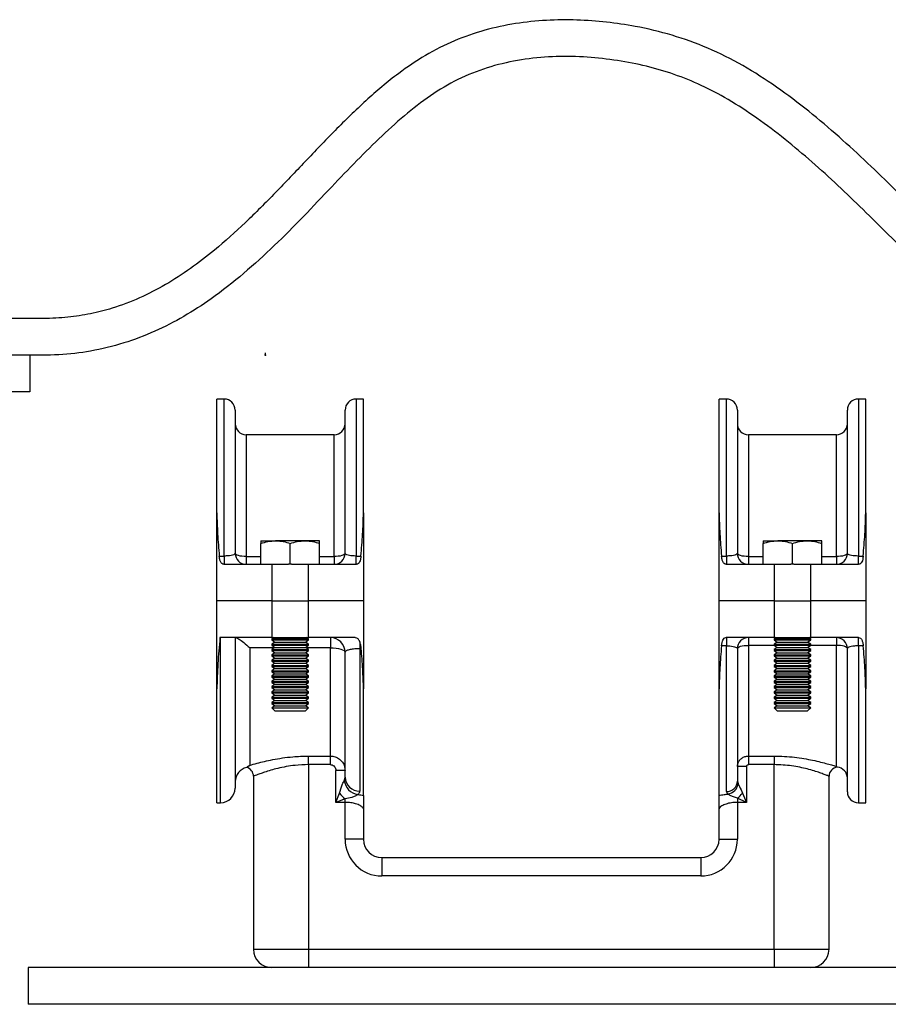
# Model space of a CAD drawing. Header units: millimetres. Extents: x 2 to 838, y 2 to 592.
# Tile 4 of 9: x 328 to 447, y 211 to 345. Entities that reach past the tile are written whole.
import ezdxf

# ---------------------------------------------------------------- set-up
doc = ezdxf.new("R2010")
doc.units = ezdxf.units.MM
doc.header["$PDSIZE"] = -1

msp = doc.modelspace()

# ---------------------------------------------------------------- linework, layer by layer
at = {"color": 7, "linetype": 'Continuous', "lineweight": 25}
for p, q in [((329.79, 299.49), (329.79, 294.49)), ((329.79, 294.49), (327.29, 294.49)), ((356.31, 293.51), (355.31, 293.51)), ((355.31, 277.99), (355.31, 293.51)), ((356.31, 272.11), (356.31, 293.51)), ((375.31, 293.51), (374.31, 293.51)), ((374.31, 293.51), (374.31, 272.11)), ((375.31, 277.99), (375.31, 293.51)), ((424.81, 293.51), (423.81, 293.51)), ((423.81, 277.99), (423.81, 293.51)), ((424.81, 272.11), (424.81, 293.51)), ((443.81, 293.51), (442.81, 293.51)), ((442.81, 293.51), (442.81, 272.11)), ((443.81, 277.99), (443.81, 293.51)), ((357.81, 292.01), (357.81, 272.48)), ((372.81, 272.48), (372.81, 292.01)), ((426.31, 292.01), (426.31, 272.48)), ((441.31, 272.48), (441.31, 292.01)), ((371.31, 288.64), (359.31, 288.64)), ((359.31, 288.64), (359.31, 272.04)), ((371.31, 272.04), (371.31, 288.64)), ((439.81, 288.64), (427.81, 288.64)), ((427.81, 288.64), (427.81, 272.04)), ((439.81, 272.04), (439.81, 288.64)), ((355.31, 265.98), (355.31, 277.99)), ((375.31, 277.99), (375.31, 265.98)), ((423.81, 265.98), (423.81, 277.99)), ((443.81, 277.99), (443.81, 265.98)), ((361.31, 274.18), (363.31, 274.18)), ((367.31, 274.18), (363.31, 274.18)), ((369.31, 274.18), (367.31, 274.18)), ((429.81, 274.18), (431.81, 274.18)), ((435.81, 274.18), (431.81, 274.18)), ((437.81, 274.18), (435.81, 274.18)), ((361.31, 270.98), (361.31, 273.82)), ((365.31, 270.98), (365.31, 273.82)), ((369.31, 270.98), (369.31, 273.82)), ((429.81, 270.98), (429.81, 273.82)), ((433.81, 270.98), (433.81, 273.82)), ((437.81, 270.98), (437.81, 273.82)), ((355.65, 272.11), (356.31, 272.11)), ((356.31, 272.11), (356.31, 270.98)), ((359.31, 272.04), (359.31, 270.98)), ((359.31, 272.04), (361.31, 272.04)), ((369.31, 272.04), (371.31, 272.04)), ((371.31, 272.04), (371.31, 270.98)), ((374.31, 270.98), (374.31, 272.11)), ((374.31, 272.11), (374.97, 272.11)), ((424.15, 272.11), (424.81, 272.11)), ((424.81, 272.11), (424.81, 270.98)), ((427.81, 272.04), (427.81, 270.98)), ((427.81, 272.04), (429.81, 272.04)), ((437.81, 272.04), (439.81, 272.04)), ((439.81, 272.04), (439.81, 270.98)), ((442.81, 270.98), (442.81, 272.11)), ((442.81, 272.11), (443.47, 272.11)), ((356.28, 270.98), (362.81, 270.98)), ((362.81, 270.98), (362.81, 265.98)), ((362.81, 270.98), (365.1, 270.98)), ((365.31, 270.98), (365.1, 270.98)), ((365.51, 270.98), (365.31, 270.98)), ((365.51, 270.98), (367.81, 270.98)), ((367.81, 265.98), (367.81, 270.98)), ((367.81, 270.98), (374.34, 270.98)), ((424.78, 270.98), (431.31, 270.98)), ((431.31, 270.98), (431.31, 265.98)), ((431.31, 270.98), (433.6, 270.98)), ((433.81, 270.98), (433.6, 270.98)), ((434.01, 270.98), (433.81, 270.98)), ((434.01, 270.98), (436.31, 270.98)), ((436.31, 265.98), (436.31, 270.98)), ((436.31, 270.98), (442.84, 270.98)), ((362.81, 265.98), (355.31, 265.98)), ((355.31, 253.98), (355.31, 265.98)), ((362.81, 265.98), (367.81, 265.98)), ((362.81, 265.98), (362.81, 260.98)), ((375.31, 265.98), (367.81, 265.98)), ((367.81, 260.98), (367.81, 265.98)), ((375.31, 265.98), (375.31, 253.98)), ((431.31, 265.98), (423.81, 265.98)), ((423.81, 253.98), (423.81, 265.98)), ((431.31, 265.98), (436.31, 265.98)), ((431.31, 265.98), (431.31, 260.98)), ((443.81, 265.98), (436.31, 265.98)), ((436.31, 260.98), (436.31, 265.98)), ((443.81, 265.98), (443.81, 253.98)), ((362.81, 260.98), (355.74, 260.98)), ((355.81, 238.46), (355.81, 260.98)), ((357.81, 260.98), (357.81, 240.46)), ((363.06, 260.98), (362.81, 260.8)), ((362.81, 260.98), (367.81, 260.98)), ((362.81, 260.8), (362.81, 260.66)), ((362.81, 260.8), (367.81, 260.8)), ((362.81, 260.66), (363.22, 260.37)), ((362.81, 260.66), (367.81, 260.66)), ((367.39, 260.37), (367.81, 260.66)), ((367.81, 260.8), (367.55, 260.98)), ((374.14, 260.98), (367.81, 260.98)), ((367.81, 260.66), (367.81, 260.8)), ((370.81, 260.98), (370.81, 259.61)), ((431.31, 260.98), (424.78, 260.98)), ((424.81, 260.98), (424.81, 259.86)), ((427.81, 260.98), (427.81, 259.93)), ((431.56, 260.98), (431.31, 260.8)), ((431.31, 260.98), (436.31, 260.98)), ((431.31, 260.8), (431.31, 260.66)), ((431.31, 260.8), (436.31, 260.8)), ((431.31, 260.66), (431.72, 260.37)), ((431.31, 260.66), (436.31, 260.66)), ((435.89, 260.37), (436.31, 260.66)), ((436.31, 260.8), (436.05, 260.98)), ((442.84, 260.98), (436.31, 260.98)), ((436.31, 260.66), (436.31, 260.8)), ((439.81, 260.98), (439.81, 259.93)), ((442.81, 259.86), (442.81, 260.98)), ((359.81, 259.61), (359.81, 243.56)), ((363.16, 259.61), (359.81, 259.61)), ((363.22, 260.37), (362.81, 260.08)), ((362.81, 260.08), (362.81, 259.94)), ((362.81, 260.08), (367.81, 260.08)), ((362.81, 259.94), (363.22, 259.65)), ((362.81, 259.94), (367.81, 259.94)), ((363.22, 259.65), (362.81, 259.36)), ((362.81, 259.36), (362.81, 259.22)), ((362.81, 259.36), (367.81, 259.36)), ((362.81, 259.22), (363.22, 258.93)), ((362.81, 259.22), (367.81, 259.22)), ((363.22, 260.37), (367.39, 260.37)), ((363.22, 259.65), (367.39, 259.65)), ((367.81, 260.08), (367.39, 260.37)), ((367.39, 259.65), (367.81, 259.94)), ((367.81, 259.36), (367.39, 259.65)), ((367.39, 258.93), (367.81, 259.22)), ((370.81, 259.61), (367.46, 259.61)), ((367.81, 259.94), (367.81, 260.08)), ((367.81, 259.22), (367.81, 259.36)), ((370.81, 244.83), (370.81, 259.61)), ((374.81, 260.43), (374.81, 259.51)), ((375, 259.51), (374.81, 259.51)), ((374.81, 259.51), (374.81, 240.05)), ((424.81, 259.86), (424.15, 259.86)), ((424.81, 239.99), (424.81, 259.86)), ((426.31, 259.48), (426.31, 241.41)), ((427.81, 259.93), (427.81, 244.83)), ((431.32, 259.93), (427.81, 259.93)), ((431.72, 260.37), (431.31, 260.08)), ((431.31, 260.08), (431.31, 259.94)), ((431.31, 260.08), (436.31, 260.08)), ((431.31, 259.94), (431.72, 259.65)), ((431.31, 259.94), (436.31, 259.94)), ((431.72, 259.65), (431.31, 259.36)), ((431.31, 259.36), (431.31, 259.22)), ((431.31, 259.36), (436.31, 259.36)), ((431.31, 259.22), (431.72, 258.93)), ((431.31, 259.22), (436.31, 259.22)), ((431.72, 260.37), (435.89, 260.37)), ((431.72, 259.65), (435.89, 259.65)), ((436.31, 260.08), (435.89, 260.37)), ((435.89, 259.65), (436.31, 259.94)), ((436.31, 259.36), (435.89, 259.65)), ((435.89, 258.93), (436.31, 259.22)), ((439.81, 259.93), (436.3, 259.93)), ((436.31, 259.94), (436.31, 260.08)), ((436.31, 259.22), (436.31, 259.36)), ((439.81, 243.4), (439.81, 259.93)), ((441.31, 239.96), (441.31, 259.48)), ((443.47, 259.86), (442.81, 259.86)), ((442.81, 259.86), (442.81, 238.46)), ((363.22, 258.93), (362.81, 258.64)), ((362.81, 258.64), (362.81, 258.49)), ((362.81, 258.64), (367.81, 258.64)), ((362.81, 258.49), (363.22, 258.2)), ((362.81, 258.49), (367.81, 258.49)), ((363.22, 258.2), (362.81, 257.91)), ((362.81, 257.91), (362.81, 257.77)), ((362.81, 257.91), (367.81, 257.91)), ((363.22, 258.93), (367.39, 258.93)), ((363.22, 258.2), (367.39, 258.2)), ((367.81, 258.64), (367.39, 258.93)), ((367.39, 258.2), (367.81, 258.49)), ((367.81, 257.91), (367.39, 258.2)), ((367.81, 258.49), (367.81, 258.64)), ((367.81, 257.77), (367.81, 257.91)), ((372.81, 241.94), (372.81, 258.98)), ((431.72, 258.93), (431.31, 258.64)), ((431.31, 258.64), (431.31, 258.49)), ((431.31, 258.64), (436.31, 258.64)), ((431.31, 258.49), (431.72, 258.2)), ((431.31, 258.49), (436.31, 258.49)), ((431.72, 258.2), (431.31, 257.91)), ((431.31, 257.91), (431.31, 257.77)), ((431.31, 257.91), (436.31, 257.91)), ((431.72, 258.93), (435.89, 258.93)), ((431.72, 258.2), (435.89, 258.2)), ((436.31, 258.64), (435.89, 258.93)), ((435.89, 258.2), (436.31, 258.49)), ((436.31, 257.91), (435.89, 258.2)), ((436.31, 258.49), (436.31, 258.64)), ((436.31, 257.77), (436.31, 257.91)), ((362.81, 257.77), (363.22, 257.48)), ((362.81, 257.77), (367.81, 257.77)), ((363.22, 257.48), (362.81, 257.19)), ((362.81, 257.19), (362.81, 257.05)), ((362.81, 257.19), (367.81, 257.19)), ((362.81, 257.05), (363.22, 256.76)), ((362.81, 257.05), (367.81, 257.05)), ((363.22, 256.76), (362.81, 256.47)), ((362.81, 256.47), (362.81, 256.33)), ((362.81, 256.47), (367.81, 256.47)), ((363.22, 257.48), (367.39, 257.48)), ((363.22, 256.76), (367.39, 256.76)), ((367.39, 257.48), (367.81, 257.77)), ((367.81, 257.19), (367.39, 257.48)), ((367.39, 256.76), (367.81, 257.05)), ((367.81, 256.47), (367.39, 256.76)), ((367.81, 257.05), (367.81, 257.19)), ((367.81, 256.33), (367.81, 256.47)), ((431.31, 257.77), (431.72, 257.48)), ((431.31, 257.77), (436.31, 257.77)), ((431.72, 257.48), (431.31, 257.19)), ((431.31, 257.19), (431.31, 257.05)), ((431.31, 257.19), (436.31, 257.19)), ((431.31, 257.05), (431.72, 256.76)), ((431.31, 257.05), (436.31, 257.05)), ((431.72, 256.76), (431.31, 256.47)), ((431.31, 256.47), (431.31, 256.33)), ((431.31, 256.47), (436.31, 256.47)), ((431.72, 257.48), (435.89, 257.48)), ((431.72, 256.76), (435.89, 256.76)), ((435.89, 257.48), (436.31, 257.77)), ((436.31, 257.19), (435.89, 257.48)), ((435.89, 256.76), (436.31, 257.05)), ((436.31, 256.47), (435.89, 256.76)), ((436.31, 257.05), (436.31, 257.19)), ((436.31, 256.33), (436.31, 256.47)), ((362.81, 256.33), (363.22, 256.04)), ((362.81, 256.33), (367.81, 256.33)), ((363.22, 256.04), (362.81, 255.75)), ((362.81, 255.75), (362.81, 255.61)), ((362.81, 255.75), (367.81, 255.75)), ((362.81, 255.61), (363.22, 255.32)), ((362.81, 255.61), (367.81, 255.61)), ((363.22, 255.32), (362.81, 255.03)), ((363.22, 256.04), (367.39, 256.04)), ((363.22, 255.32), (367.39, 255.32)), ((367.39, 256.04), (367.81, 256.33)), ((367.81, 255.75), (367.39, 256.04)), ((367.39, 255.32), (367.81, 255.61)), ((367.81, 255.03), (367.39, 255.32)), ((367.81, 255.61), (367.81, 255.75)), ((431.31, 256.33), (431.72, 256.04)), ((431.31, 256.33), (436.31, 256.33)), ((431.72, 256.04), (431.31, 255.75)), ((431.31, 255.75), (431.31, 255.61)), ((431.31, 255.75), (436.31, 255.75)), ((431.31, 255.61), (431.72, 255.32)), ((431.31, 255.61), (436.31, 255.61)), ((431.72, 255.32), (431.31, 255.03)), ((431.72, 256.04), (435.89, 256.04)), ((431.72, 255.32), (435.89, 255.32)), ((435.89, 256.04), (436.31, 256.33)), ((436.31, 255.75), (435.89, 256.04)), ((435.89, 255.32), (436.31, 255.61)), ((436.31, 255.03), (435.89, 255.32)), ((436.31, 255.61), (436.31, 255.75)), ((355.31, 238.46), (355.31, 253.98)), ((362.81, 255.03), (362.81, 254.88)), ((362.81, 255.03), (367.81, 255.03)), ((362.81, 254.88), (363.22, 254.59)), ((362.81, 254.88), (367.81, 254.88)), ((363.22, 254.59), (362.81, 254.3)), ((362.81, 254.3), (362.81, 254.16)), ((362.81, 254.3), (367.81, 254.3)), ((362.81, 254.16), (363.22, 253.87)), ((362.81, 254.16), (367.81, 254.16)), ((363.22, 253.87), (362.81, 253.58)), ((363.22, 254.59), (367.39, 254.59)), ((363.22, 253.87), (367.39, 253.87)), ((367.39, 254.59), (367.81, 254.88)), ((367.81, 254.3), (367.39, 254.59)), ((367.39, 253.87), (367.81, 254.16)), ((367.81, 253.58), (367.39, 253.87)), ((367.81, 254.88), (367.81, 255.03)), ((367.81, 254.16), (367.81, 254.3)), ((375.31, 239.45), (375.31, 253.98)), ((423.81, 239.45), (423.81, 253.98)), ((431.31, 255.03), (431.31, 254.88)), ((431.31, 255.03), (436.31, 255.03)), ((431.31, 254.88), (431.72, 254.59)), ((431.31, 254.88), (436.31, 254.88)), ((431.72, 254.59), (431.31, 254.3)), ((431.31, 254.3), (431.31, 254.16)), ((431.31, 254.3), (436.31, 254.3)), ((431.31, 254.16), (431.72, 253.87)), ((431.31, 254.16), (436.31, 254.16)), ((431.72, 253.87), (431.31, 253.58)), ((431.72, 254.59), (435.89, 254.59)), ((431.72, 253.87), (435.89, 253.87)), ((435.89, 254.59), (436.31, 254.88)), ((436.31, 254.3), (435.89, 254.59)), ((435.89, 253.87), (436.31, 254.16)), ((436.31, 253.58), (435.89, 253.87)), ((436.31, 254.88), (436.31, 255.03)), ((436.31, 254.16), (436.31, 254.3)), ((443.81, 238.46), (443.81, 253.98)), ((362.81, 253.58), (362.81, 253.44)), ((362.81, 253.58), (367.81, 253.58)), ((362.81, 253.44), (363.22, 253.15)), ((362.81, 253.44), (367.81, 253.44)), ((363.22, 253.15), (362.81, 252.86)), ((362.81, 252.86), (362.81, 252.72)), ((362.81, 252.86), (367.81, 252.86)), ((362.81, 252.72), (363.22, 252.43)), ((362.81, 252.72), (367.81, 252.72)), ((363.22, 252.43), (362.81, 252.14)), ((363.22, 253.15), (367.39, 253.15)), ((363.22, 252.43), (367.39, 252.43)), ((367.39, 253.15), (367.81, 253.44)), ((367.81, 252.86), (367.39, 253.15)), ((367.39, 252.43), (367.81, 252.72)), ((367.81, 252.14), (367.39, 252.43)), ((367.81, 253.44), (367.81, 253.58)), ((367.81, 252.72), (367.81, 252.86)), ((431.31, 253.58), (431.31, 253.44)), ((431.31, 253.58), (436.31, 253.58)), ((431.31, 253.44), (431.72, 253.15)), ((431.31, 253.44), (436.31, 253.44)), ((431.72, 253.15), (431.31, 252.86)), ((431.31, 252.86), (431.31, 252.72)), ((431.31, 252.86), (436.31, 252.86)), ((431.31, 252.72), (431.72, 252.43)), ((431.31, 252.72), (436.31, 252.72)), ((431.72, 252.43), (431.31, 252.14)), ((431.72, 253.15), (435.89, 253.15)), ((431.72, 252.43), (435.89, 252.43)), ((435.89, 253.15), (436.31, 253.44)), ((436.31, 252.86), (435.89, 253.15)), ((435.89, 252.43), (436.31, 252.72)), ((436.31, 252.14), (435.89, 252.43)), ((436.31, 253.44), (436.31, 253.58)), ((436.31, 252.72), (436.31, 252.86)), ((362.81, 252.14), (362.81, 251.99)), ((362.81, 252.14), (367.81, 252.14)), ((362.81, 251.99), (363.22, 251.7)), ((362.81, 251.99), (367.81, 251.99)), ((363.22, 251.7), (362.81, 251.41)), ((362.81, 251.41), (362.81, 251.4)), ((362.81, 251.41), (367.81, 251.41)), ((362.81, 251.4), (363.22, 250.98)), ((362.81, 251.4), (367.81, 251.4)), ((363.22, 251.7), (367.39, 251.7)), ((367.39, 251.7), (367.81, 251.99)), ((367.81, 251.41), (367.39, 251.7)), ((367.39, 250.98), (367.81, 251.4)), ((367.81, 251.99), (367.81, 252.14)), ((367.81, 251.4), (367.81, 251.41)), ((431.31, 252.14), (431.31, 251.99)), ((431.31, 252.14), (436.31, 252.14)), ((431.31, 251.99), (431.72, 251.7)), ((431.31, 251.99), (436.31, 251.99)), ((431.72, 251.7), (431.31, 251.41)), ((431.31, 251.41), (431.31, 251.4)), ((431.31, 251.41), (436.31, 251.41)), ((431.31, 251.4), (431.72, 250.98)), ((431.31, 251.4), (436.31, 251.4)), ((431.72, 251.7), (435.89, 251.7)), ((435.89, 251.7), (436.31, 251.99)), ((436.31, 251.41), (435.89, 251.7)), ((435.89, 250.98), (436.31, 251.4)), ((436.31, 251.99), (436.31, 252.14)), ((436.31, 251.4), (436.31, 251.41)), ((363.22, 250.98), (367.39, 250.98)), ((431.72, 250.98), (435.89, 250.98)), ((367.81, 244.83), (370.81, 244.83)), ((367.81, 243.66), (367.81, 244.83)), ((370.81, 243.66), (370.81, 244.83)), ((427.81, 244.83), (431.31, 244.83)), ((427.81, 244.83), (427.81, 243.66)), ((431.31, 244.83), (431.31, 243.66)), ((370.81, 243.66), (367.81, 243.66)), ((367.81, 243.66), (367.81, 218.48)), ((427.56, 243.39), (426.31, 243.39)), ((427.56, 243.39), (427.56, 238.52)), ((431.31, 243.66), (427.81, 243.66)), ((431.31, 218.48), (431.31, 243.66)), ((360.31, 242.07), (360.31, 218.48)), ((372.81, 242.86), (371.56, 242.86)), ((371.56, 238.52), (371.56, 242.86)), ((438.81, 218.48), (438.81, 242.07)), ((426.31, 241.41), (426.4, 241.09)), ((371.56, 238.52), (372.04, 239.77)), ((372.81, 239), (371.56, 238.52)), ((372.81, 238.52), (372.81, 239)), ((425.01, 239.65), (424.81, 239.99)), ((426.31, 239.09), (426.31, 238.52)), ((427.56, 238.52), (426.31, 239.09)), ((426.99, 239.77), (427.56, 238.52)), ((355.31, 238.46), (355.81, 238.46)), ((372.81, 238.52), (371.56, 238.52)), ((372.81, 233.48), (372.81, 238.52)), ((427.56, 238.52), (426.31, 238.52)), ((426.31, 238.52), (426.31, 233.48)), ((442.81, 238.46), (443.81, 238.46)), ((375.31, 237.63), (375.31, 233.48)), ((423.81, 233.48), (423.81, 237.63)), ((375.31, 233.48), (372.81, 233.48)), ((423.81, 233.48), (426.31, 233.48)), ((377.81, 230.98), (421.31, 230.98)), ((377.81, 230.98), (377.81, 228.48)), ((421.31, 230.98), (421.31, 228.48)), ((421.31, 228.48), (377.81, 228.48)), ((360.31, 218.48), (367.81, 218.48)), ((367.81, 218.48), (431.31, 218.48)), ((367.81, 218.48), (367.81, 215.98)), ((431.31, 218.48), (438.81, 218.48)), ((431.31, 218.48), (431.31, 215.98)), ((329.56, 215.98), (329.56, 210.98)), ((399.56, 215.98), (329.56, 215.98)), ((469.56, 215.98), (399.56, 215.98)), ((399.56, 210.98), (329.56, 210.98)), ((469.56, 210.98), (399.56, 210.98))]:
    msp.add_line(p, q, dxfattribs=at)
at = {"color": 7, "linetype": 'Continuous'}
for q in [(361.81, 299.49), (361.96, 299.8)]:
    msp.add_line((361.96, 299.49), q, dxfattribs=at)
at = {"color": 7, "linetype": 'Continuous', "lineweight": 25, "flags": 128}
for points in [[(359.31, 272.04), (359.02, 272.04), (358.73, 272.07), (358.48, 272.11), (358.25, 272.17), (358.06, 272.23), (357.92, 272.31), (357.84, 272.39), (357.81, 272.48)], [(372.81, 272.48), (372.78, 272.39), (372.69, 272.31), (372.56, 272.23), (372.37, 272.17), (372.14, 272.11), (371.88, 272.07), (371.6, 272.04), (371.31, 272.04)], [(427.81, 272.04), (427.52, 272.04), (427.23, 272.07), (426.98, 272.11), (426.75, 272.17), (426.56, 272.23), (426.42, 272.31), (426.34, 272.39), (426.31, 272.48)], [(441.31, 272.48), (441.28, 272.39), (441.19, 272.31), (441.06, 272.23), (440.87, 272.17), (440.64, 272.11), (440.38, 272.07), (440.1, 272.04), (439.81, 272.04)], [(370.81, 259.61), (371.2, 259.59), (371.57, 259.56), (371.92, 259.5), (372.22, 259.42), (372.47, 259.33), (372.66, 259.22), (372.77, 259.1), (372.81, 258.98)], [(426.31, 259.48), (426.34, 259.57), (426.42, 259.65), (426.56, 259.73), (426.75, 259.8), (426.98, 259.85), (427.23, 259.9), (427.52, 259.92), (427.81, 259.93)], [(441.31, 259.48), (441.28, 259.57), (441.19, 259.65), (441.06, 259.73), (440.87, 259.8), (440.64, 259.85), (440.38, 259.9), (440.1, 259.92), (439.81, 259.93)]]:
    msp.add_lwpolyline(points, dxfattribs=at)
at = {"color": 7, "linetype": 'Continuous', "lineweight": 25}
for centre, radius, start, end in [((356.31, 292.01), 1.5, 0, 90), ((374.31, 292.01), 1.5, 90, 180), ((424.81, 292.01), 1.5, 0, 90), ((442.81, 292.01), 1.5, 90, 180), ((359.31, 290.14), 1.5, 180, 270), ((371.31, 290.14), 1.5, 270, 0), ((427.81, 290.14), 1.5, 180, 270), ((439.81, 290.14), 1.5, 270, 0), ((359.31, 272.48), 1.5, 180, 270), ((371.31, 272.48), 1.5, 270, 0), ((427.81, 272.48), 1.5, 180, 270), ((439.81, 272.48), 1.5, 270, 0), ((370.81, 258.98), 2, 0, 90), ((427.81, 259.48), 1.5, 90, 180), ((439.81, 259.48), 1.5, 0, 90), ((359.81, 241.32), 2, 102.1288, 180), ((359.06, 242.07), 1.25, 0, 74.6681), ((440.06, 242.07), 1.25, 95.4764, 180), ((439.81, 241.82), 1.5, 0, 85.0273), ((374.75, 242), 1.95, 181.6968, 271.6018), ((355.81, 240.46), 2, 270, 0), ((374.86, 241.74), 2.17, 185.9011, 261.2216), ((424.85, 241.45), 1.46, 268.4584, 358.3707), ((424.79, 241.25), 1.62, 277.7254, 354.0734), ((377.31, 244.27), 6.93, 220.5006, 229.4994), ((423.63, 242.45), 4.3, 308.5598, 321.4402), ((442.81, 239.96), 1.5, 180, 270), ((377.81, 233.48), 5, 180, 270), ((377.81, 233.48), 2.5, 180, 270), ((421.31, 233.48), 5, 270, 0), ((421.31, 233.48), 2.5, 270, 0), ((362.81, 218.48), 2.5, 180, 270), ((436.31, 218.48), 2.5, 270, 0)]:
    msp.add_arc(centre, radius, start, end, dxfattribs=at)
for points, knots in [([(500.4, 304.49), (494.09, 304.49), (487.07, 304.49), (479.33, 304.49), (477.21, 304.49), (475.08, 304.49), (472.96, 304.5), (471.1, 304.48), (469.48, 304.51), (468.05, 304.92), (466.49, 305.6), (464.72, 306.64), (462.79, 308), (460.44, 309.89), (457.7, 312.35), (454.57, 315.37), (451.25, 318.67), (447.75, 322.15), (444.06, 325.73), (440.17, 329.31), (436.05, 332.8), (431.7, 336.09), (427.14, 339.04), (422.36, 341.43), (417.44, 343.2), (412.79, 344.31), (408.44, 344.96), (404.39, 345.25), (400.24, 345.21), (396.03, 344.77), (391.81, 343.87), (387.67, 342.45), (383.73, 340.45), (379.68, 337.7), (375.59, 334.23), (371.41, 330.14), (367.36, 325.9), (363.34, 321.66), (359.27, 317.57), (355.41, 314.1), (351.76, 311.28), (348.36, 309.07), (344.79, 307.23), (341.36, 305.93), (338.07, 305.09), (334.94, 304.6), (331.49, 304.46), (327.79, 304.5), (323.88, 304.49), (315.13, 304.5), (307.68, 304.49), (301.54, 304.49)], [0, 0, 0, 0, 0.083771, 0.093173, 0.102576, 0.111979, 0.121382, 0.130785, 0.136679, 0.142756, 0.150277, 0.159334, 0.169845, 0.181681, 0.199274, 0.218629, 0.239425, 0.261366, 0.284184, 0.307643, 0.331549, 0.355762, 0.379952, 0.4035, 0.426442, 0.449293, 0.466769, 0.484739, 0.503103, 0.521794, 0.540798, 0.56015, 0.579806, 0.599221, 0.624931, 0.650812, 0.676831, 0.702773, 0.728365, 0.753354, 0.771614, 0.789481, 0.807091, 0.824718, 0.838143, 0.85204, 0.86667, 0.883873, 0.901169, 0.918464, 1, 1, 1, 1]), ([(500.4, 299.49), (493.33, 299.49), (485.46, 299.49), (476.81, 299.49), (474.43, 299.49), (472.05, 299.51), (469.64, 299.43), (467.18, 299.9), (464.71, 300.87), (462.06, 302.37), (459.23, 304.41), (456.19, 306.96), (453.06, 309.86), (449.83, 313.02), (446.48, 316.37), (443.07, 319.74), (439.59, 323.07), (436.05, 326.26), (432.37, 329.33), (428.56, 332.16), (424.76, 334.6), (420.99, 336.53), (417.25, 337.99), (413.41, 339.06), (409.42, 339.8), (405.29, 340.22), (401.07, 340.25), (396.83, 339.85), (392.66, 338.92), (388.62, 337.42), (384.83, 335.24), (381.25, 332.52), (377.79, 329.41), (374.37, 326.01), (370.84, 322.31), (367.13, 318.39), (363.18, 314.41), (359.02, 310.6), (354.9, 307.35), (350.84, 304.72), (346.86, 302.67), (342.6, 301.05), (338.21, 299.98), (333.69, 299.46), (329.18, 299.5), (324.58, 299.49), (319.97, 299.49), (315.37, 299.49), (310.76, 299.49), (306.15, 299.49), (303.08, 299.49), (301.54, 299.49)], [0, 0, 0, 0, 0.093826, 0.104357, 0.114889, 0.12542, 0.135958, 0.146783, 0.158369, 0.170967, 0.187064, 0.204642, 0.223569, 0.243654, 0.264672, 0.286392, 0.307307, 0.328461, 0.349697, 0.370849, 0.391418, 0.409497, 0.427034, 0.444516, 0.46239, 0.480794, 0.499504, 0.51833, 0.537178, 0.556072, 0.57522, 0.594993, 0.615576, 0.63693, 0.65891, 0.683534, 0.708435, 0.733406, 0.758334, 0.777915, 0.797601, 0.817598, 0.838211, 0.857464, 0.877693, 0.898077, 0.918462, 0.938846, 0.959231, 0.979615, 1, 1, 1, 1]), ([(355.31, 277.99), (355.34, 277.05), (355.39, 275.14), (355.56, 273.12), (355.65, 272.11)], [0, 0, 0, 0, 0.496426, 1, 1, 1, 1]), ([(374.97, 272.11), (375.05, 273.11), (375.23, 275.13), (375.28, 277.03), (375.31, 277.99)], [0, 0, 0, 0, 0.4967252, 1, 1, 1, 1]), ([(423.81, 277.99), (423.84, 277.05), (423.89, 275.14), (424.06, 273.12), (424.15, 272.11)], [0, 0, 0, 0, 0.496426, 1, 1, 1, 1]), ([(443.47, 272.11), (443.55, 273.11), (443.73, 275.13), (443.78, 277.03), (443.81, 277.99)], [0, 0, 0, 0, 0.4967252, 1, 1, 1, 1]), ([(361.31, 273.82), (361.63, 273.92), (362.29, 274.13), (362.97, 274.16), (363.31, 274.18)], [0, 0, 0, 0, 0.495458, 1, 1, 1, 1]), ([(361.31, 274.18), (361.31, 274.18), (361.31, 274.16), (361.31, 273.97), (361.31, 273.82)], [0, 0, 0, 0, 0.214378, 1, 1, 1, 1]), ([(363.31, 274.18), (363.36, 274.18), (363.72, 274.18), (364.39, 274.1), (365, 273.92), (365.31, 273.82)], [0, 0, 0, 0, 0.070086, 0.530782, 1, 1, 1, 1]), ([(365.31, 273.82), (365.63, 273.92), (366.29, 274.13), (366.97, 274.16), (367.31, 274.18)], [0, 0, 0, 0, 0.495458, 1, 1, 1, 1]), ([(367.31, 274.18), (367.36, 274.18), (367.72, 274.18), (368.39, 274.1), (369, 273.92), (369.31, 273.82)], [0, 0, 0, 0, 0.070086, 0.530782, 1, 1, 1, 1]), ([(369.31, 273.82), (369.31, 273.97), (369.31, 274.16), (369.31, 274.18), (369.31, 274.18)], [0, 0, 0, 0, 0.785622, 1, 1, 1, 1]), ([(429.81, 273.82), (430.13, 273.92), (430.79, 274.13), (431.47, 274.16), (431.81, 274.18)], [0, 0, 0, 0, 0.495458, 1, 1, 1, 1]), ([(429.81, 274.18), (429.81, 274.18), (429.81, 274.16), (429.81, 273.97), (429.81, 273.82)], [0, 0, 0, 0, 0.214378, 1, 1, 1, 1]), ([(431.81, 274.18), (431.86, 274.18), (432.22, 274.18), (432.89, 274.1), (433.5, 273.92), (433.81, 273.82)], [0, 0, 0, 0, 0.070086, 0.530782, 1, 1, 1, 1]), ([(433.81, 273.82), (434.13, 273.92), (434.79, 274.13), (435.47, 274.16), (435.81, 274.18)], [0, 0, 0, 0, 0.495458, 1, 1, 1, 1]), ([(435.81, 274.18), (435.86, 274.18), (436.22, 274.18), (436.89, 274.1), (437.5, 273.92), (437.81, 273.82)], [0, 0, 0, 0, 0.070086, 0.530782, 1, 1, 1, 1]), ([(437.81, 273.82), (437.81, 273.97), (437.81, 274.16), (437.81, 274.18), (437.81, 274.18)], [0, 0, 0, 0, 0.785622, 1, 1, 1, 1]), ([(356.28, 270.98), (356.18, 271), (356, 271.03), (355.8, 271.32), (355.69, 271.71), (355.66, 271.99), (355.65, 272.11)], [0, 0, 0, 0, 0.28309, 0.567285, 0.824343, 1, 1, 1, 1]), ([(357.81, 272.48), (357.79, 272.44), (357.76, 272.34), (357.49, 272.23), (357.09, 272.15), (356.67, 272.11), (356.4, 272.11), (356.31, 272.11)], [0, 0, 0, 0, 0.236072, 0.466085, 0.683749, 0.888415, 1, 1, 1, 1]), ([(374.31, 272.11), (374.14, 272.11), (373.81, 272.12), (373.37, 272.18), (373.03, 272.26), (372.84, 272.37), (372.82, 272.45), (372.81, 272.48)], [0, 0, 0, 0, 0.19645, 0.396229, 0.604372, 0.825405, 1, 1, 1, 1]), ([(374.97, 272.11), (374.95, 271.95), (374.92, 271.64), (374.79, 271.29), (374.62, 271.05), (374.45, 270.98), (374.35, 270.98), (374.34, 270.98)], [0, 0, 0, 0, 0.235457, 0.47073, 0.711238, 0.968102, 1, 1, 1, 1]), ([(424.78, 270.98), (424.68, 271), (424.5, 271.03), (424.3, 271.32), (424.19, 271.71), (424.16, 271.99), (424.15, 272.11)], [0, 0, 0, 0, 0.28309, 0.567285, 0.824343, 1, 1, 1, 1]), ([(426.31, 272.48), (426.29, 272.44), (426.26, 272.34), (425.99, 272.23), (425.59, 272.15), (425.17, 272.11), (424.9, 272.11), (424.81, 272.11)], [0, 0, 0, 0, 0.236072, 0.466085, 0.683749, 0.888415, 1, 1, 1, 1]), ([(442.81, 272.11), (442.64, 272.11), (442.31, 272.12), (441.87, 272.18), (441.53, 272.26), (441.34, 272.37), (441.32, 272.45), (441.31, 272.48)], [0, 0, 0, 0, 0.19645, 0.396229, 0.604372, 0.825405, 1, 1, 1, 1]), ([(443.47, 272.11), (443.45, 271.95), (443.42, 271.64), (443.29, 271.29), (443.12, 271.05), (442.95, 270.98), (442.85, 270.98), (442.84, 270.98)], [0, 0, 0, 0, 0.235457, 0.47073, 0.711238, 0.968102, 1, 1, 1, 1]), ([(355.74, 260.98), (355.63, 259.79), (355.42, 257.37), (355.35, 255.11), (355.31, 253.98)], [0, 0, 0, 0, 0.495578, 1, 1, 1, 1]), ([(357.89, 260.98), (357.96, 260.96), (358.14, 260.92), (358.67, 260.56), (359.26, 260.1), (359.67, 259.73), (359.81, 259.61), (359.81, 259.61)], [0, 0, 0, 0, 0.2049267, 0.4601562, 0.8208048, 0.9980133, 1, 1, 1, 1]), ([(374.81, 260.43), (374.74, 260.57), (374.59, 260.85), (374.33, 260.97), (374.18, 260.98), (374.14, 260.98)], [0, 0, 0, 0, 0.444424, 0.888398, 1, 1, 1, 1]), ([(424.15, 259.86), (424.17, 260.01), (424.2, 260.32), (424.32, 260.68), (424.5, 260.92), (424.67, 260.98), (424.77, 260.98), (424.78, 260.98)], [0, 0, 0, 0, 0.235457, 0.47073, 0.711238, 0.968102, 1, 1, 1, 1]), ([(442.84, 260.98), (442.93, 260.97), (443.12, 260.93), (443.32, 260.64), (443.43, 260.26), (443.46, 259.97), (443.47, 259.86)], [0, 0, 0, 0, 0.28309, 0.567285, 0.824343, 1, 1, 1, 1]), ([(372.81, 258.98), (372.83, 259.05), (372.88, 259.18), (373.24, 259.34), (373.78, 259.45), (374.34, 259.5), (374.69, 259.5), (374.81, 259.51)], [0, 0, 0, 0, 0.239722, 0.471861, 0.689308, 0.892266, 1, 1, 1, 1]), ([(375, 259.51), (374.97, 259.71), (374.94, 260.06), (374.85, 260.32), (374.81, 260.43)], [0, 0, 0, 0, 0.591185, 1, 1, 1, 1]), ([(375.31, 253.98), (375.29, 254.86), (375.24, 256.66), (375.08, 258.55), (375, 259.51)], [0, 0, 0, 0, 0.49678, 1, 1, 1, 1]), ([(424.15, 259.86), (424.06, 258.85), (423.89, 256.83), (423.84, 254.93), (423.81, 253.98)], [0, 0, 0, 0, 0.496725, 1, 1, 1, 1]), ([(424.81, 259.86), (424.97, 259.85), (425.31, 259.85), (425.75, 259.79), (426.09, 259.7), (426.28, 259.6), (426.3, 259.52), (426.31, 259.48)], [0, 0, 0, 0, 0.19645, 0.396229, 0.604372, 0.825405, 1, 1, 1, 1]), ([(442.81, 259.86), (442.72, 259.86), (442.45, 259.85), (442.03, 259.82), (441.63, 259.74), (441.36, 259.62), (441.33, 259.53), (441.31, 259.48)], [0, 0, 0, 0, 0.111585, 0.316251, 0.533915, 0.763928, 1, 1, 1, 1]), ([(443.81, 253.98), (443.78, 254.92), (443.73, 256.82), (443.56, 258.84), (443.47, 259.86)], [0, 0, 0, 0, 0.496426, 1, 1, 1, 1]), ([(359.81, 243.56), (360.12, 243.66), (360.67, 243.82), (361.78, 244.11), (362.93, 244.36), (364.24, 244.58), (365.87, 244.78), (367.09, 244.81), (367.81, 244.83)], [0, 0, 0, 0, 0.196416, 0.340086, 0.483784, 0.634438, 0.785074, 1, 1, 1, 1]), ([(370.81, 244.83), (370.91, 244.82), (371.24, 244.81), (371.79, 244.62), (372.35, 244.18), (372.74, 243.56), (372.78, 243.09), (372.81, 242.86)], [0, 0, 0, 0, 0.099665, 0.315958, 0.542856, 0.772745, 1, 1, 1, 1]), ([(426.31, 243.39), (426.32, 243.53), (426.35, 243.82), (426.56, 244.23), (426.9, 244.56), (427.33, 244.79), (427.65, 244.82), (427.81, 244.83)], [0, 0, 0, 0, 0.180611, 0.391827, 0.59466, 0.795957, 1, 1, 1, 1]), ([(431.31, 244.83), (431.78, 244.82), (432.73, 244.8), (434.11, 244.68), (435.41, 244.5), (436.61, 244.27), (437.68, 244.02), (438.61, 243.77), (439.33, 243.56), (439.68, 243.45), (439.8, 243.41), (439.81, 243.4)], [0, 0, 0, 0, 0.123542, 0.247096, 0.369168, 0.491248, 0.616254, 0.741227, 0.867957, 0.994621, 1, 1, 1, 1]), ([(359.81, 243.56), (359.81, 243.56), (359.77, 243.54), (359.71, 243.5), (359.48, 243.35), (359.43, 243.31), (359.39, 243.28)], [0, 0, 0, 0, 0.003343, 0.132876, 0.262279, 1, 1, 1, 1]), ([(367.81, 243.66), (367.19, 243.64), (366.14, 243.61), (364.75, 243.4), (363.63, 243.17), (362.64, 242.9), (361.82, 242.64), (361.16, 242.4), (360.68, 242.22), (360.37, 242.1), (360.33, 242.08), (360.31, 242.07)], [0, 0, 0, 0, 0.155088, 0.263275, 0.374962, 0.48026, 0.58839, 0.690002, 0.794339, 0.895616, 1, 1, 1, 1]), ([(370.81, 243.66), (370.85, 243.66), (370.97, 243.65), (371.18, 243.57), (371.39, 243.39), (371.53, 243.14), (371.55, 242.95), (371.56, 242.86)], [0, 0, 0, 0, 0.096948, 0.308585, 0.534324, 0.767274, 1, 1, 1, 1]), ([(427.56, 243.39), (427.56, 243.42), (427.57, 243.47), (427.6, 243.55), (427.66, 243.61), (427.73, 243.65), (427.78, 243.66), (427.81, 243.66)], [0, 0, 0, 0, 0.185964, 0.401346, 0.604421, 0.802113, 1, 1, 1, 1]), ([(438.81, 242.07), (438.77, 242.09), (438.69, 242.12), (438.19, 242.32), (437.58, 242.54), (436.78, 242.81), (435.87, 243.07), (434.83, 243.31), (433.73, 243.5), (432.54, 243.63), (431.72, 243.65), (431.31, 243.66)], [0, 0, 0, 0, 0.155551, 0.263658, 0.375269, 0.480832, 0.58926, 0.690668, 0.79476, 0.895818, 1, 1, 1, 1]), ([(439.94, 243.32), (439.93, 243.32), (439.92, 243.33), (439.87, 243.37), (439.83, 243.39), (439.81, 243.4), (439.81, 243.4)], [0, 0, 0, 0, 0.495243, 0.744263, 0.993638, 1, 1, 1, 1]), ([(372.7, 241.52), (372.71, 241.54), (372.78, 241.67), (372.8, 241.82), (372.81, 241.94)], [0, 0, 0, 0, 0.168354, 1, 1, 1, 1]), ([(372.04, 239.77), (372.16, 240.16), (372.34, 240.72), (372.58, 241.3), (372.67, 241.47), (372.7, 241.52)], [0, 0, 0, 0, 0.608864, 0.886044, 1, 1, 1, 1]), ([(426.4, 241.09), (426.41, 241.07), (426.47, 240.96), (426.68, 240.53), (426.87, 240.08), (426.99, 239.77)], [0, 0, 0, 0, 0.068893, 0.3654137, 1, 1, 1, 1]), ([(374.53, 239.6), (374.51, 239.58), (374.46, 239.54), (374.33, 239.46), (374.09, 239.33), (373.58, 239.14), (373.11, 239.06), (372.81, 239)], [0, 0, 0, 0, 0.091784, 0.189208, 0.289414, 0.529583, 1, 1, 1, 1]), ([(374.81, 240.05), (374.78, 239.92), (374.74, 239.76), (374.56, 239.62), (374.53, 239.6)], [0, 0, 0, 0, 0.826312, 1, 1, 1, 1]), ([(374.53, 239.6), (374.68, 239.57), (374.95, 239.53), (375.2, 239.48), (375.31, 239.45)], [0, 0, 0, 0, 0.538917, 1, 1, 1, 1]), ([(375.31, 239.45), (375.31, 239.34), (375.31, 239.09), (375.31, 238.39), (375.31, 237.89), (375.31, 237.63), (375.31, 237.63)], [0, 0, 0, 0, 0.303255, 0.647909, 0.997668, 1, 1, 1, 1]), ([(423.81, 239.45), (424.04, 239.5), (424.41, 239.58), (424.84, 239.63), (425.01, 239.65)], [0, 0, 0, 0, 0.621051, 1, 1, 1, 1]), ([(423.81, 237.63), (423.81, 237.63), (423.81, 237.88), (423.81, 238.39), (423.81, 239.08), (423.81, 239.34), (423.81, 239.45)], [0, 0, 0, 0, 0.0023319, 0.3486766, 0.6967423, 1, 1, 1, 1]), ([(426.31, 239.09), (426.13, 239.14), (425.79, 239.25), (425.38, 239.43), (425.15, 239.56), (425.05, 239.62), (425.02, 239.64), (425.01, 239.65)], [0, 0, 0, 0, 0.348443, 0.692188, 0.8413727, 0.9393997, 1, 1, 1, 1]), ([(375.31, 237.63), (375.29, 237.69), (375.25, 237.83), (374.89, 238.09), (374.31, 238.32), (373.59, 238.49), (373.08, 238.51), (372.81, 238.52)], [0, 0, 0, 0, 0.176843, 0.397327, 0.617069, 0.800881, 1, 1, 1, 1]), ([(426.31, 238.52), (426.18, 238.52), (425.76, 238.51), (425.09, 238.4), (424.4, 238.17), (423.91, 237.89), (423.84, 237.72), (423.81, 237.63)], [0, 0, 0, 0, 0.098839, 0.309861, 0.523082, 0.763041, 1, 1, 1, 1])]:
    msp.add_open_spline(points, degree=3, knots=knots, dxfattribs=at)
at = {"color": 7, "linetype": 'Continuous'}
msp.add_point((361.96, 299.49), dxfattribs=at)

doc.saveas('drawing.dxf')
